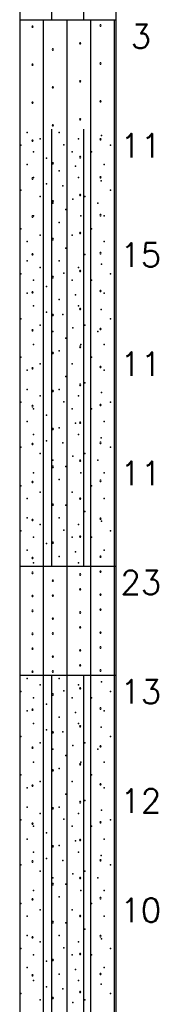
# Model space of a CAD drawing. Extents: x -973 to -50, y -112 to 38.
# Tile 9 of 16: x -556 to -550, y -68 to -22. Entities that reach past the tile are written whole.
import ezdxf
from ezdxf.enums import TextEntityAlignment as Align

# ---------------------------------------------------------------- set-up
doc = ezdxf.new("R2010")
doc.units = 0
doc.header["$MEASUREMENT"] = 0
doc.linetypes.add('SOLID', pattern=[0])
doc.layers.get('0').update_dxf_attribs({"linetype": 'SOLID'})
doc.styles.get("Standard").update_dxf_attribs({"font": 'romans.shx'})

msp = doc.modelspace()

# ---------------------------------------------------------------- linework, layer by layer
for p, q in [((-556.194, 7.5), (-556.194, -92.5)), ((-551.782, 7.5), (-551.782, -92.5)), ((-554.724, -22.5), (-554.724, -7.5)), ((-553.253, -22.5), (-553.253, -7.5)), ((-556.194, -22.5), (-551.782, -22.5)), ((-555.109, -92.5), (-555.109, -22.5)), ((-554.023, -92.5), (-554.023, -22.5)), ((-552.937, -92.5), (-552.937, -22.5)), ((-551.852, -92.5), (-551.852, -22.5)), ((-555.616, -22.785), (-555.631, -22.81)), ((-555.631, -22.81), (-555.616, -22.835)), ((-555.587, -22.785), (-555.616, -22.785)), ((-555.616, -22.835), (-555.587, -22.835)), ((-555.573, -22.81), (-555.587, -22.785)), ((-555.587, -22.835), (-555.573, -22.81)), ((-552.504, -22.728), (-552.518, -22.752)), ((-552.518, -22.752), (-552.504, -22.778)), ((-552.475, -22.728), (-552.504, -22.728)), ((-552.504, -22.778), (-552.475, -22.778)), ((-552.46, -22.752), (-552.475, -22.728)), ((-552.475, -22.778), (-552.46, -22.752)), ((-554.693, -23.825), (-554.707, -23.85)), ((-554.707, -23.85), (-554.693, -23.875)), ((-554.664, -23.825), (-554.693, -23.825)), ((-554.693, -23.875), (-554.664, -23.875)), ((-554.649, -23.85), (-554.664, -23.825)), ((-554.664, -23.875), (-554.649, -23.85)), ((-553.435, -23.544), (-553.449, -23.569)), ((-553.449, -23.569), (-553.435, -23.594)), ((-553.406, -23.544), (-553.435, -23.544)), ((-553.435, -23.594), (-553.406, -23.594)), ((-553.391, -23.569), (-553.406, -23.544)), ((-553.406, -23.594), (-553.391, -23.569)), ((-555.616, -24.522), (-555.631, -24.547)), ((-555.631, -24.547), (-555.616, -24.572)), ((-555.587, -24.522), (-555.616, -24.522)), ((-555.616, -24.572), (-555.587, -24.572)), ((-555.573, -24.547), (-555.587, -24.522)), ((-555.587, -24.572), (-555.573, -24.547)), ((-552.504, -24.464), (-552.518, -24.489)), ((-552.518, -24.489), (-552.504, -24.515)), ((-552.475, -24.464), (-552.504, -24.464)), ((-552.504, -24.515), (-552.475, -24.515)), ((-552.46, -24.489), (-552.475, -24.464)), ((-552.475, -24.515), (-552.46, -24.489)), ((-554.693, -25.562), (-554.707, -25.587)), ((-554.707, -25.587), (-554.693, -25.612)), ((-554.664, -25.562), (-554.693, -25.562)), ((-554.693, -25.612), (-554.664, -25.612)), ((-554.649, -25.587), (-554.664, -25.562)), ((-554.664, -25.612), (-554.649, -25.587)), ((-553.435, -25.281), (-553.449, -25.306)), ((-553.449, -25.306), (-553.435, -25.331)), ((-553.406, -25.281), (-553.435, -25.281)), ((-553.435, -25.331), (-553.406, -25.331)), ((-553.391, -25.306), (-553.406, -25.281)), ((-553.406, -25.331), (-553.391, -25.306)), ((-555.616, -26.259), (-555.631, -26.284)), ((-555.631, -26.284), (-555.616, -26.309)), ((-555.587, -26.259), (-555.616, -26.259)), ((-555.616, -26.309), (-555.587, -26.309)), ((-555.573, -26.284), (-555.587, -26.259)), ((-555.587, -26.309), (-555.573, -26.284)), ((-552.504, -26.201), (-552.518, -26.226)), ((-552.518, -26.226), (-552.504, -26.252)), ((-552.475, -26.201), (-552.504, -26.201)), ((-552.504, -26.252), (-552.475, -26.252)), ((-552.46, -26.226), (-552.475, -26.201)), ((-552.475, -26.252), (-552.46, -26.226)), ((-553.435, -27.018), (-553.449, -27.043)), ((-553.449, -27.043), (-553.435, -27.068)), ((-553.406, -27.018), (-553.435, -27.018)), ((-553.391, -27.043), (-553.406, -27.018)), ((-553.406, -27.068), (-553.391, -27.043)), ((-554.693, -27.299), (-554.707, -27.324)), ((-554.707, -27.324), (-554.693, -27.349)), ((-554.664, -27.299), (-554.693, -27.299)), ((-554.693, -27.349), (-554.664, -27.349)), ((-554.649, -27.324), (-554.664, -27.299)), ((-554.664, -27.349), (-554.649, -27.324)), ((-553.435, -27.068), (-553.406, -27.068)), ((-554.724, -47.5), (-554.724, -27.5)), ((-553.253, -47.5), (-553.253, -27.5)), ((-552.504, -27.938), (-552.518, -27.963)), ((-552.475, -27.938), (-552.504, -27.938)), ((-552.46, -27.963), (-552.475, -27.938)), ((-555.616, -27.996), (-555.631, -28.021)), ((-555.631, -28.021), (-555.616, -28.046)), ((-555.587, -27.996), (-555.616, -27.996)), ((-555.616, -28.046), (-555.587, -28.046)), ((-555.573, -28.021), (-555.587, -27.996)), ((-555.587, -28.046), (-555.573, -28.021)), ((-552.518, -27.963), (-552.504, -27.989)), ((-552.504, -27.989), (-552.475, -27.989)), ((-552.475, -27.989), (-552.46, -27.963)), ((-553.435, -28.755), (-553.449, -28.78)), ((-553.449, -28.78), (-553.435, -28.805)), ((-553.406, -28.755), (-553.435, -28.755)), ((-553.435, -28.805), (-553.406, -28.805)), ((-553.391, -28.78), (-553.406, -28.755)), ((-553.406, -28.805), (-553.391, -28.78)), ((-554.693, -29.036), (-554.707, -29.061)), ((-554.707, -29.061), (-554.693, -29.086)), ((-554.664, -29.036), (-554.693, -29.036)), ((-554.693, -29.086), (-554.664, -29.086)), ((-554.649, -29.061), (-554.664, -29.036)), ((-554.664, -29.086), (-554.649, -29.061)), ((-555.616, -29.733), (-555.631, -29.758)), ((-555.587, -29.733), (-555.616, -29.733)), ((-555.573, -29.758), (-555.587, -29.733)), ((-552.504, -29.675), (-552.518, -29.7)), ((-552.518, -29.7), (-552.504, -29.726)), ((-552.475, -29.675), (-552.504, -29.675)), ((-552.504, -29.726), (-552.475, -29.726)), ((-552.46, -29.7), (-552.475, -29.675)), ((-552.475, -29.726), (-552.46, -29.7)), ((-555.631, -29.758), (-555.616, -29.783)), ((-555.616, -29.783), (-555.587, -29.783)), ((-555.587, -29.783), (-555.573, -29.758)), ((-553.435, -30.492), (-553.449, -30.517)), ((-553.449, -30.517), (-553.435, -30.542)), ((-553.406, -30.492), (-553.435, -30.492)), ((-553.435, -30.542), (-553.406, -30.542)), ((-553.391, -30.517), (-553.406, -30.492)), ((-553.406, -30.542), (-553.391, -30.517)), ((-554.693, -30.773), (-554.707, -30.798)), ((-554.707, -30.798), (-554.693, -30.823)), ((-554.664, -30.773), (-554.693, -30.773)), ((-554.693, -30.823), (-554.664, -30.823)), ((-554.649, -30.798), (-554.664, -30.773)), ((-554.664, -30.823), (-554.649, -30.798)), ((-555.616, -31.47), (-555.631, -31.495)), ((-555.631, -31.495), (-555.616, -31.52)), ((-555.587, -31.47), (-555.616, -31.47)), ((-555.616, -31.52), (-555.587, -31.52)), ((-555.573, -31.495), (-555.587, -31.47)), ((-555.587, -31.52), (-555.573, -31.495)), ((-552.504, -31.412), (-552.518, -31.437)), ((-552.518, -31.437), (-552.504, -31.462)), ((-552.475, -31.412), (-552.504, -31.412)), ((-552.504, -31.462), (-552.475, -31.462)), ((-552.46, -31.437), (-552.475, -31.412)), ((-552.475, -31.462), (-552.46, -31.437)), ((-553.435, -32.228), (-553.449, -32.254)), ((-553.449, -32.254), (-553.435, -32.279)), ((-553.406, -32.228), (-553.435, -32.228)), ((-553.435, -32.279), (-553.406, -32.279)), ((-553.391, -32.254), (-553.406, -32.228)), ((-553.406, -32.279), (-553.391, -32.254)), ((-554.693, -32.51), (-554.707, -32.535)), ((-554.707, -32.535), (-554.693, -32.56)), ((-554.664, -32.51), (-554.693, -32.51)), ((-554.693, -32.56), (-554.664, -32.56)), ((-554.649, -32.535), (-554.664, -32.51)), ((-554.664, -32.56), (-554.649, -32.535)), ((-555.616, -33.207), (-555.631, -33.232)), ((-555.631, -33.232), (-555.616, -33.257)), ((-555.587, -33.207), (-555.616, -33.207)), ((-555.616, -33.257), (-555.587, -33.257)), ((-555.573, -33.232), (-555.587, -33.207)), ((-555.587, -33.257), (-555.573, -33.232)), ((-552.504, -33.149), (-552.518, -33.174)), ((-552.518, -33.174), (-552.504, -33.199)), ((-552.475, -33.149), (-552.504, -33.149)), ((-552.504, -33.199), (-552.475, -33.199)), ((-552.46, -33.174), (-552.475, -33.149)), ((-552.475, -33.199), (-552.46, -33.174)), ((-554.693, -34.247), (-554.707, -34.272)), ((-554.664, -34.247), (-554.693, -34.247)), ((-554.649, -34.272), (-554.664, -34.247)), ((-553.435, -33.965), (-553.449, -33.991)), ((-553.449, -33.991), (-553.435, -34.016)), ((-553.406, -33.965), (-553.435, -33.965)), ((-553.435, -34.016), (-553.406, -34.016)), ((-553.391, -33.991), (-553.406, -33.965)), ((-553.406, -34.016), (-553.391, -33.991)), ((-554.707, -34.272), (-554.693, -34.297)), ((-554.693, -34.297), (-554.664, -34.297)), ((-554.664, -34.297), (-554.649, -34.272)), ((-555.616, -34.944), (-555.631, -34.969)), ((-555.631, -34.969), (-555.616, -34.994)), ((-555.587, -34.944), (-555.616, -34.944)), ((-555.616, -34.994), (-555.587, -34.994)), ((-555.573, -34.969), (-555.587, -34.944)), ((-555.587, -34.994), (-555.573, -34.969)), ((-552.504, -34.886), (-552.518, -34.911)), ((-552.518, -34.911), (-552.504, -34.936)), ((-552.475, -34.886), (-552.504, -34.886)), ((-552.504, -34.936), (-552.475, -34.936)), ((-552.46, -34.911), (-552.475, -34.886)), ((-552.475, -34.936), (-552.46, -34.911)), ((-554.693, -35.984), (-554.707, -36.009)), ((-554.707, -36.009), (-554.693, -36.033)), ((-554.664, -35.984), (-554.693, -35.984)), ((-554.693, -36.033), (-554.664, -36.033)), ((-554.649, -36.009), (-554.664, -35.984)), ((-554.664, -36.033), (-554.649, -36.009)), ((-553.435, -35.702), (-553.449, -35.728)), ((-553.449, -35.728), (-553.435, -35.753)), ((-553.406, -35.702), (-553.435, -35.702)), ((-553.435, -35.753), (-553.406, -35.753)), ((-553.391, -35.728), (-553.406, -35.702)), ((-553.406, -35.753), (-553.391, -35.728)), ((-555.616, -36.681), (-555.631, -36.706)), ((-555.631, -36.706), (-555.616, -36.731)), ((-555.587, -36.681), (-555.616, -36.681)), ((-555.616, -36.731), (-555.587, -36.731)), ((-555.573, -36.706), (-555.587, -36.681)), ((-555.587, -36.731), (-555.573, -36.706)), ((-552.504, -36.623), (-552.518, -36.648)), ((-552.518, -36.648), (-552.504, -36.673)), ((-552.475, -36.623), (-552.504, -36.623)), ((-552.504, -36.673), (-552.475, -36.673)), ((-552.46, -36.648), (-552.475, -36.623)), ((-552.475, -36.673), (-552.46, -36.648)), ((-554.693, -37.721), (-554.707, -37.745)), ((-554.707, -37.745), (-554.693, -37.77)), ((-554.664, -37.721), (-554.693, -37.721)), ((-554.693, -37.77), (-554.664, -37.77)), ((-554.649, -37.745), (-554.664, -37.721)), ((-554.664, -37.77), (-554.649, -37.745)), ((-553.435, -37.439), (-553.449, -37.465)), ((-553.449, -37.465), (-553.435, -37.49)), ((-553.406, -37.439), (-553.435, -37.439)), ((-553.435, -37.49), (-553.406, -37.49)), ((-553.391, -37.465), (-553.406, -37.439)), ((-553.406, -37.49), (-553.391, -37.465)), ((-555.616, -38.418), (-555.631, -38.443)), ((-555.631, -38.443), (-555.616, -38.467)), ((-555.587, -38.418), (-555.616, -38.418)), ((-555.616, -38.467), (-555.587, -38.467)), ((-555.573, -38.443), (-555.587, -38.418)), ((-555.587, -38.467), (-555.573, -38.443)), ((-552.504, -38.36), (-552.518, -38.385)), ((-552.518, -38.385), (-552.504, -38.41)), ((-552.475, -38.36), (-552.504, -38.36)), ((-552.504, -38.41), (-552.475, -38.41)), ((-552.46, -38.385), (-552.475, -38.36)), ((-552.475, -38.41), (-552.46, -38.385)), ((-553.435, -39.176), (-553.449, -39.202)), ((-553.449, -39.202), (-553.435, -39.226)), ((-553.406, -39.176), (-553.435, -39.176)), ((-553.391, -39.202), (-553.406, -39.176)), ((-553.406, -39.226), (-553.391, -39.202)), ((-554.693, -39.458), (-554.707, -39.482)), ((-554.707, -39.482), (-554.693, -39.507)), ((-554.664, -39.458), (-554.693, -39.458)), ((-554.693, -39.507), (-554.664, -39.507)), ((-554.649, -39.482), (-554.664, -39.458)), ((-554.664, -39.507), (-554.649, -39.482)), ((-553.435, -39.226), (-553.406, -39.226)), ((-552.504, -40.097), (-552.518, -40.122)), ((-552.475, -40.097), (-552.504, -40.097)), ((-552.46, -40.122), (-552.475, -40.097)), ((-555.616, -40.155), (-555.631, -40.179)), ((-555.631, -40.179), (-555.616, -40.204)), ((-555.587, -40.155), (-555.616, -40.155)), ((-555.616, -40.204), (-555.587, -40.204)), ((-555.573, -40.179), (-555.587, -40.155)), ((-555.587, -40.204), (-555.573, -40.179)), ((-552.518, -40.122), (-552.504, -40.147)), ((-552.504, -40.147), (-552.475, -40.147)), ((-552.475, -40.147), (-552.46, -40.122)), ((-553.435, -40.913), (-553.449, -40.939)), ((-553.449, -40.939), (-553.435, -40.963)), ((-553.406, -40.913), (-553.435, -40.913)), ((-553.435, -40.963), (-553.406, -40.963)), ((-553.391, -40.939), (-553.406, -40.913)), ((-553.406, -40.963), (-553.391, -40.939)), ((-554.693, -41.194), (-554.707, -41.219)), ((-554.707, -41.219), (-554.693, -41.244)), ((-554.664, -41.194), (-554.693, -41.194)), ((-554.693, -41.244), (-554.664, -41.244)), ((-554.649, -41.219), (-554.664, -41.194)), ((-554.664, -41.244), (-554.649, -41.219)), ((-555.616, -41.892), (-555.631, -41.916)), ((-555.631, -41.916), (-555.616, -41.941)), ((-555.587, -41.892), (-555.616, -41.892)), ((-555.573, -41.916), (-555.587, -41.892)), ((-555.587, -41.941), (-555.573, -41.916)), ((-552.504, -41.834), (-552.518, -41.858)), ((-552.518, -41.858), (-552.504, -41.884)), ((-552.475, -41.834), (-552.504, -41.834)), ((-552.504, -41.884), (-552.475, -41.884)), ((-552.46, -41.858), (-552.475, -41.834)), ((-552.475, -41.884), (-552.46, -41.858)), ((-555.616, -41.941), (-555.587, -41.941)), ((-553.435, -42.65), (-553.449, -42.675)), ((-553.449, -42.675), (-553.435, -42.7)), ((-553.406, -42.65), (-553.435, -42.65)), ((-553.435, -42.7), (-553.406, -42.7)), ((-553.391, -42.675), (-553.406, -42.65)), ((-553.406, -42.7), (-553.391, -42.675)), ((-554.693, -42.931), (-554.707, -42.956)), ((-554.707, -42.956), (-554.693, -42.981)), ((-554.664, -42.931), (-554.693, -42.931)), ((-554.693, -42.981), (-554.664, -42.981)), ((-554.649, -42.956), (-554.664, -42.931)), ((-554.664, -42.981), (-554.649, -42.956)), ((-555.616, -43.628), (-555.631, -43.653)), ((-555.631, -43.653), (-555.616, -43.678)), ((-555.587, -43.628), (-555.616, -43.628)), ((-555.616, -43.678), (-555.587, -43.678)), ((-555.573, -43.653), (-555.587, -43.628)), ((-555.587, -43.678), (-555.573, -43.653)), ((-552.504, -43.571), (-552.518, -43.595)), ((-552.518, -43.595), (-552.504, -43.621)), ((-552.475, -43.571), (-552.504, -43.571)), ((-552.504, -43.621), (-552.475, -43.621)), ((-552.46, -43.595), (-552.475, -43.571)), ((-552.475, -43.621), (-552.46, -43.595)), ((-553.435, -44.387), (-553.449, -44.412)), ((-553.449, -44.412), (-553.435, -44.437)), ((-553.406, -44.387), (-553.435, -44.387)), ((-553.435, -44.437), (-553.406, -44.437)), ((-553.391, -44.412), (-553.406, -44.387)), ((-553.406, -44.437), (-553.391, -44.412)), ((-554.693, -44.668), (-554.707, -44.693)), ((-554.707, -44.693), (-554.693, -44.718)), ((-554.664, -44.668), (-554.693, -44.668)), ((-554.693, -44.718), (-554.664, -44.718)), ((-554.649, -44.693), (-554.664, -44.668)), ((-554.664, -44.718), (-554.649, -44.693)), ((-555.616, -45.365), (-555.631, -45.39)), ((-555.631, -45.39), (-555.616, -45.415)), ((-555.587, -45.365), (-555.616, -45.365)), ((-555.616, -45.415), (-555.587, -45.415)), ((-555.573, -45.39), (-555.587, -45.365)), ((-555.587, -45.415), (-555.573, -45.39)), ((-552.504, -45.307), (-552.518, -45.332)), ((-552.518, -45.332), (-552.504, -45.358)), ((-552.475, -45.307), (-552.504, -45.307)), ((-552.504, -45.358), (-552.475, -45.358)), ((-552.46, -45.332), (-552.475, -45.307)), ((-552.475, -45.358), (-552.46, -45.332)), ((-554.693, -46.405), (-554.707, -46.43)), ((-554.664, -46.405), (-554.693, -46.405)), ((-554.649, -46.43), (-554.664, -46.405)), ((-553.435, -46.124), (-553.449, -46.149)), ((-553.449, -46.149), (-553.435, -46.174)), ((-553.406, -46.124), (-553.435, -46.124)), ((-553.435, -46.174), (-553.406, -46.174)), ((-553.391, -46.149), (-553.406, -46.124)), ((-553.406, -46.174), (-553.391, -46.149)), ((-554.707, -46.43), (-554.693, -46.455)), ((-554.693, -46.455), (-554.664, -46.455)), ((-554.664, -46.455), (-554.649, -46.43)), ((-555.616, -47.102), (-555.631, -47.127)), ((-555.631, -47.127), (-555.616, -47.152)), ((-555.587, -47.102), (-555.616, -47.102)), ((-555.616, -47.152), (-555.587, -47.152)), ((-555.573, -47.127), (-555.587, -47.102)), ((-555.587, -47.152), (-555.573, -47.127)), ((-552.504, -47.044), (-552.518, -47.069)), ((-552.518, -47.069), (-552.504, -47.095)), ((-552.475, -47.044), (-552.504, -47.044)), ((-552.504, -47.095), (-552.475, -47.095)), ((-552.46, -47.069), (-552.475, -47.044)), ((-552.475, -47.095), (-552.46, -47.069)), ((-556.194, -47.5), (-551.782, -47.5)), ((-555.109, -52.5), (-555.109, -47.5)), ((-554.023, -52.5), (-554.023, -47.5)), ((-552.937, -52.5), (-552.937, -47.5)), ((-552.504, -47.728), (-552.518, -47.752)), ((-552.518, -47.752), (-552.504, -47.778)), ((-552.475, -47.728), (-552.504, -47.728)), ((-552.504, -47.778), (-552.475, -47.778)), ((-552.46, -47.752), (-552.475, -47.728)), ((-552.475, -47.778), (-552.46, -47.752)), ((-551.852, -52.5), (-551.852, -47.5)), ((-555.616, -47.785), (-555.631, -47.81)), ((-555.631, -47.81), (-555.616, -47.835)), ((-555.587, -47.785), (-555.616, -47.785)), ((-555.616, -47.835), (-555.587, -47.835)), ((-555.573, -47.81), (-555.587, -47.785)), ((-555.587, -47.835), (-555.573, -47.81)), ((-554.693, -48.142), (-554.707, -48.167)), ((-554.707, -48.167), (-554.693, -48.192)), ((-554.664, -48.142), (-554.693, -48.142)), ((-554.693, -48.192), (-554.664, -48.192)), ((-554.649, -48.167), (-554.664, -48.142)), ((-554.664, -48.192), (-554.649, -48.167)), ((-553.435, -47.861), (-553.449, -47.886)), ((-553.449, -47.886), (-553.435, -47.911)), ((-553.406, -47.861), (-553.435, -47.861)), ((-553.435, -47.911), (-553.406, -47.911)), ((-553.391, -47.886), (-553.406, -47.861)), ((-553.406, -47.911), (-553.391, -47.886)), ((-553.435, -48.544), (-553.449, -48.569)), ((-553.449, -48.569), (-553.435, -48.594)), ((-553.406, -48.544), (-553.435, -48.544)), ((-553.435, -48.594), (-553.406, -48.594)), ((-553.391, -48.569), (-553.406, -48.544)), ((-553.406, -48.594), (-553.391, -48.569)), ((-555.616, -48.839), (-555.631, -48.864)), ((-555.631, -48.864), (-555.616, -48.889)), ((-555.587, -48.839), (-555.616, -48.839)), ((-555.616, -48.889), (-555.587, -48.889)), ((-555.573, -48.864), (-555.587, -48.839)), ((-555.587, -48.889), (-555.573, -48.864)), ((-554.693, -48.825), (-554.707, -48.85)), ((-554.707, -48.85), (-554.693, -48.875)), ((-554.664, -48.825), (-554.693, -48.825)), ((-554.693, -48.875), (-554.664, -48.875)), ((-554.649, -48.85), (-554.664, -48.825)), ((-554.664, -48.875), (-554.649, -48.85)), ((-552.504, -48.781), (-552.518, -48.806)), ((-552.518, -48.806), (-552.504, -48.832)), ((-552.475, -48.781), (-552.504, -48.781)), ((-552.504, -48.832), (-552.475, -48.832)), ((-552.46, -48.806), (-552.475, -48.781)), ((-552.475, -48.832), (-552.46, -48.806)), ((-555.616, -49.522), (-555.631, -49.547)), ((-555.631, -49.547), (-555.616, -49.572)), ((-555.587, -49.522), (-555.616, -49.522)), ((-555.616, -49.572), (-555.587, -49.572)), ((-555.573, -49.547), (-555.587, -49.522)), ((-555.587, -49.572), (-555.573, -49.547)), ((-552.504, -49.464), (-552.518, -49.489)), ((-552.518, -49.489), (-552.504, -49.515)), ((-552.475, -49.464), (-552.504, -49.464)), ((-552.504, -49.515), (-552.475, -49.515)), ((-552.46, -49.489), (-552.475, -49.464)), ((-552.475, -49.515), (-552.46, -49.489)), ((-554.693, -49.879), (-554.707, -49.904)), ((-554.707, -49.904), (-554.693, -49.929)), ((-554.664, -49.879), (-554.693, -49.879)), ((-554.693, -49.929), (-554.664, -49.929)), ((-554.649, -49.904), (-554.664, -49.879)), ((-554.664, -49.929), (-554.649, -49.904)), ((-553.435, -49.598), (-553.449, -49.623)), ((-553.449, -49.623), (-553.435, -49.648)), ((-553.406, -49.598), (-553.435, -49.598)), ((-553.435, -49.648), (-553.406, -49.648)), ((-553.391, -49.623), (-553.406, -49.598)), ((-553.406, -49.648), (-553.391, -49.623)), ((-553.435, -50.281), (-553.449, -50.306)), ((-553.449, -50.306), (-553.435, -50.331)), ((-553.406, -50.281), (-553.435, -50.281)), ((-553.435, -50.331), (-553.406, -50.331)), ((-553.391, -50.306), (-553.406, -50.281)), ((-553.406, -50.331), (-553.391, -50.306)), ((-555.616, -50.576), (-555.631, -50.601)), ((-555.631, -50.601), (-555.616, -50.626)), ((-555.587, -50.576), (-555.616, -50.576)), ((-555.616, -50.626), (-555.587, -50.626)), ((-555.573, -50.601), (-555.587, -50.576)), ((-555.587, -50.626), (-555.573, -50.601)), ((-554.693, -50.562), (-554.707, -50.587)), ((-554.707, -50.587), (-554.693, -50.612)), ((-554.664, -50.562), (-554.693, -50.562)), ((-554.693, -50.612), (-554.664, -50.612)), ((-554.649, -50.587), (-554.664, -50.562)), ((-554.664, -50.612), (-554.649, -50.587)), ((-552.504, -50.518), (-552.518, -50.543)), ((-552.518, -50.543), (-552.504, -50.569)), ((-552.475, -50.518), (-552.504, -50.518)), ((-552.504, -50.569), (-552.475, -50.569)), ((-552.46, -50.543), (-552.475, -50.518)), ((-552.475, -50.569), (-552.46, -50.543)), ((-555.616, -51.259), (-555.631, -51.284)), ((-555.631, -51.284), (-555.616, -51.309)), ((-555.587, -51.259), (-555.616, -51.259)), ((-555.616, -51.309), (-555.587, -51.309)), ((-555.573, -51.284), (-555.587, -51.259)), ((-555.587, -51.309), (-555.573, -51.284)), ((-553.435, -51.335), (-553.449, -51.36)), ((-553.449, -51.36), (-553.435, -51.385)), ((-553.406, -51.335), (-553.435, -51.335)), ((-553.391, -51.36), (-553.406, -51.335)), ((-553.406, -51.385), (-553.391, -51.36)), ((-552.504, -51.201), (-552.518, -51.226)), ((-552.518, -51.226), (-552.504, -51.252)), ((-552.475, -51.201), (-552.504, -51.201)), ((-552.504, -51.252), (-552.475, -51.252)), ((-552.46, -51.226), (-552.475, -51.201)), ((-552.475, -51.252), (-552.46, -51.226)), ((-554.693, -51.616), (-554.707, -51.641)), ((-554.707, -51.641), (-554.693, -51.666)), ((-554.664, -51.616), (-554.693, -51.616)), ((-554.693, -51.666), (-554.664, -51.666)), ((-554.649, -51.641), (-554.664, -51.616)), ((-554.664, -51.666), (-554.649, -51.641)), ((-553.435, -51.385), (-553.406, -51.385)), ((-553.435, -52.018), (-553.449, -52.043)), ((-553.449, -52.043), (-553.435, -52.068)), ((-553.406, -52.018), (-553.435, -52.018)), ((-553.435, -52.068), (-553.406, -52.068)), ((-553.391, -52.043), (-553.406, -52.018)), ((-553.406, -52.068), (-553.391, -52.043)), ((-552.504, -52.255), (-552.518, -52.28)), ((-552.518, -52.28), (-552.504, -52.305)), ((-552.475, -52.255), (-552.504, -52.255)), ((-552.46, -52.28), (-552.475, -52.255)), ((-552.475, -52.305), (-552.46, -52.28)), ((-556.194, -52.5), (-551.782, -52.5)), ((-555.616, -52.313), (-555.631, -52.338)), ((-555.631, -52.338), (-555.616, -52.363)), ((-555.587, -52.313), (-555.616, -52.313)), ((-555.616, -52.363), (-555.587, -52.363)), ((-555.573, -52.338), (-555.587, -52.313)), ((-555.587, -52.363), (-555.573, -52.338)), ((-554.724, -77.5), (-554.724, -52.5)), ((-554.693, -52.299), (-554.707, -52.324)), ((-554.707, -52.324), (-554.693, -52.349)), ((-554.664, -52.299), (-554.693, -52.299)), ((-554.693, -52.349), (-554.664, -52.349)), ((-554.649, -52.324), (-554.664, -52.299)), ((-554.664, -52.349), (-554.649, -52.324)), ((-553.253, -77.5), (-553.253, -52.5)), ((-552.504, -52.305), (-552.475, -52.305)), ((-553.435, -53.071), (-553.449, -53.097)), ((-553.449, -53.097), (-553.435, -53.122)), ((-553.406, -53.071), (-553.435, -53.071)), ((-553.435, -53.122), (-553.406, -53.122)), ((-553.391, -53.097), (-553.406, -53.071)), ((-553.406, -53.122), (-553.391, -53.097)), ((-554.693, -53.353), (-554.707, -53.378)), ((-554.707, -53.378), (-554.693, -53.403)), ((-554.664, -53.353), (-554.693, -53.353)), ((-554.693, -53.403), (-554.664, -53.403)), ((-554.649, -53.378), (-554.664, -53.353)), ((-554.664, -53.403), (-554.649, -53.378)), ((-555.616, -54.05), (-555.631, -54.075)), ((-555.631, -54.075), (-555.616, -54.1)), ((-555.587, -54.05), (-555.616, -54.05)), ((-555.573, -54.075), (-555.587, -54.05)), ((-555.587, -54.1), (-555.573, -54.075)), ((-552.504, -53.992), (-552.518, -54.017)), ((-552.518, -54.017), (-552.504, -54.042)), ((-552.475, -53.992), (-552.504, -53.992)), ((-552.504, -54.042), (-552.475, -54.042)), ((-552.46, -54.017), (-552.475, -53.992)), ((-552.475, -54.042), (-552.46, -54.017)), ((-555.616, -54.1), (-555.587, -54.1)), ((-553.435, -54.808), (-553.449, -54.834)), ((-553.449, -54.834), (-553.435, -54.859)), ((-553.406, -54.808), (-553.435, -54.808)), ((-553.435, -54.859), (-553.406, -54.859)), ((-553.391, -54.834), (-553.406, -54.808)), ((-553.406, -54.859), (-553.391, -54.834)), ((-554.693, -55.09), (-554.707, -55.115)), ((-554.707, -55.115), (-554.693, -55.14)), ((-554.664, -55.09), (-554.693, -55.09)), ((-554.693, -55.14), (-554.664, -55.14)), ((-554.649, -55.115), (-554.664, -55.09)), ((-554.664, -55.14), (-554.649, -55.115)), ((-555.616, -55.787), (-555.631, -55.812)), ((-555.631, -55.812), (-555.616, -55.837)), ((-555.587, -55.787), (-555.616, -55.787)), ((-555.616, -55.837), (-555.587, -55.837)), ((-555.573, -55.812), (-555.587, -55.787)), ((-555.587, -55.837), (-555.573, -55.812)), ((-552.504, -55.729), (-552.518, -55.754)), ((-552.518, -55.754), (-552.504, -55.779)), ((-552.475, -55.729), (-552.504, -55.729)), ((-552.504, -55.779), (-552.475, -55.779)), ((-552.46, -55.754), (-552.475, -55.729)), ((-552.475, -55.779), (-552.46, -55.754)), ((-553.435, -56.545), (-553.449, -56.571)), ((-553.449, -56.571), (-553.435, -56.596)), ((-553.406, -56.545), (-553.435, -56.545)), ((-553.435, -56.596), (-553.406, -56.596)), ((-553.391, -56.571), (-553.406, -56.545)), ((-553.406, -56.596), (-553.391, -56.571)), ((-554.693, -56.827), (-554.707, -56.852)), ((-554.707, -56.852), (-554.693, -56.876)), ((-554.664, -56.827), (-554.693, -56.827)), ((-554.693, -56.876), (-554.664, -56.876)), ((-554.649, -56.852), (-554.664, -56.827)), ((-554.664, -56.876), (-554.649, -56.852)), ((-555.616, -57.524), (-555.631, -57.549)), ((-555.631, -57.549), (-555.616, -57.574)), ((-555.587, -57.524), (-555.616, -57.524)), ((-555.616, -57.574), (-555.587, -57.574)), ((-555.573, -57.549), (-555.587, -57.524)), ((-555.587, -57.574), (-555.573, -57.549)), ((-552.504, -57.466), (-552.518, -57.491)), ((-552.518, -57.491), (-552.504, -57.516)), ((-552.475, -57.466), (-552.504, -57.466)), ((-552.504, -57.516), (-552.475, -57.516)), ((-552.46, -57.491), (-552.475, -57.466)), ((-552.475, -57.516), (-552.46, -57.491)), ((-554.693, -58.564), (-554.707, -58.588)), ((-554.707, -58.588), (-554.693, -58.613)), ((-554.664, -58.564), (-554.693, -58.564)), ((-554.649, -58.588), (-554.664, -58.564)), ((-554.664, -58.613), (-554.649, -58.588)), ((-553.435, -58.282), (-553.449, -58.308)), ((-553.449, -58.308), (-553.435, -58.333)), ((-553.406, -58.282), (-553.435, -58.282)), ((-553.435, -58.333), (-553.406, -58.333)), ((-553.391, -58.308), (-553.406, -58.282)), ((-553.406, -58.333), (-553.391, -58.308)), ((-554.693, -58.613), (-554.664, -58.613)), ((-555.616, -59.261), (-555.631, -59.286)), ((-555.631, -59.286), (-555.616, -59.31)), ((-555.587, -59.261), (-555.616, -59.261)), ((-555.616, -59.31), (-555.587, -59.31)), ((-555.573, -59.286), (-555.587, -59.261)), ((-555.587, -59.31), (-555.573, -59.286)), ((-552.504, -59.203), (-552.518, -59.228)), ((-552.518, -59.228), (-552.504, -59.253)), ((-552.475, -59.203), (-552.504, -59.203)), ((-552.504, -59.253), (-552.475, -59.253)), ((-552.46, -59.228), (-552.475, -59.203)), ((-552.475, -59.253), (-552.46, -59.228)), ((-554.693, -60.3), (-554.707, -60.325)), ((-554.707, -60.325), (-554.693, -60.35)), ((-554.664, -60.3), (-554.693, -60.3)), ((-554.693, -60.35), (-554.664, -60.35)), ((-554.649, -60.325), (-554.664, -60.3)), ((-554.664, -60.35), (-554.649, -60.325)), ((-553.435, -60.019), (-553.449, -60.045)), ((-553.449, -60.045), (-553.435, -60.069)), ((-553.406, -60.019), (-553.435, -60.019)), ((-553.435, -60.069), (-553.406, -60.069)), ((-553.391, -60.045), (-553.406, -60.019)), ((-553.406, -60.069), (-553.391, -60.045)), ((-555.616, -60.998), (-555.631, -61.022)), ((-555.631, -61.022), (-555.616, -61.047)), ((-555.587, -60.998), (-555.616, -60.998)), ((-555.616, -61.047), (-555.587, -61.047)), ((-555.573, -61.022), (-555.587, -60.998)), ((-555.587, -61.047), (-555.573, -61.022)), ((-552.504, -60.94), (-552.518, -60.965)), ((-552.518, -60.965), (-552.504, -60.99)), ((-552.475, -60.94), (-552.504, -60.94)), ((-552.504, -60.99), (-552.475, -60.99)), ((-552.46, -60.965), (-552.475, -60.94)), ((-552.475, -60.99), (-552.46, -60.965)), ((-554.693, -62.037), (-554.707, -62.062)), ((-554.707, -62.062), (-554.693, -62.087)), ((-554.664, -62.037), (-554.693, -62.037)), ((-554.693, -62.087), (-554.664, -62.087)), ((-554.649, -62.062), (-554.664, -62.037)), ((-554.664, -62.087), (-554.649, -62.062)), ((-553.435, -61.756), (-553.449, -61.781)), ((-553.449, -61.781), (-553.435, -61.806)), ((-553.406, -61.756), (-553.435, -61.756)), ((-553.435, -61.806), (-553.406, -61.806)), ((-553.391, -61.781), (-553.406, -61.756)), ((-553.406, -61.806), (-553.391, -61.781)), ((-555.616, -62.734), (-555.631, -62.759)), ((-555.631, -62.759), (-555.616, -62.784)), ((-555.587, -62.734), (-555.616, -62.734)), ((-555.616, -62.784), (-555.587, -62.784)), ((-555.573, -62.759), (-555.587, -62.734)), ((-555.587, -62.784), (-555.573, -62.759)), ((-552.504, -62.677), (-552.518, -62.701)), ((-552.518, -62.701), (-552.504, -62.727)), ((-552.475, -62.677), (-552.504, -62.677)), ((-552.504, -62.727), (-552.475, -62.727)), ((-552.46, -62.701), (-552.475, -62.677)), ((-552.475, -62.727), (-552.46, -62.701)), ((-553.435, -63.493), (-553.449, -63.518)), ((-553.449, -63.518), (-553.435, -63.543)), ((-553.406, -63.493), (-553.435, -63.493)), ((-553.435, -63.543), (-553.406, -63.543)), ((-553.391, -63.518), (-553.406, -63.493)), ((-553.406, -63.543), (-553.391, -63.518)), ((-554.693, -63.774), (-554.707, -63.799)), ((-554.707, -63.799), (-554.693, -63.824)), ((-554.664, -63.774), (-554.693, -63.774)), ((-554.693, -63.824), (-554.664, -63.824)), ((-554.649, -63.799), (-554.664, -63.774)), ((-554.664, -63.824), (-554.649, -63.799)), ((-552.504, -64.414), (-552.518, -64.438)), ((-552.518, -64.438), (-552.504, -64.464)), ((-552.475, -64.414), (-552.504, -64.414)), ((-552.46, -64.438), (-552.475, -64.414)), ((-552.475, -64.464), (-552.46, -64.438)), ((-555.616, -64.471), (-555.631, -64.496)), ((-555.631, -64.496), (-555.616, -64.521)), ((-555.587, -64.471), (-555.616, -64.471)), ((-555.616, -64.521), (-555.587, -64.521)), ((-555.573, -64.496), (-555.587, -64.471)), ((-555.587, -64.521), (-555.573, -64.496)), ((-552.504, -64.464), (-552.475, -64.464)), ((-553.435, -65.23), (-553.449, -65.255)), ((-553.449, -65.255), (-553.435, -65.28)), ((-553.406, -65.23), (-553.435, -65.23)), ((-553.435, -65.28), (-553.406, -65.28)), ((-553.391, -65.255), (-553.406, -65.23)), ((-553.406, -65.28), (-553.391, -65.255)), ((-554.693, -65.511), (-554.707, -65.536)), ((-554.707, -65.536), (-554.693, -65.561)), ((-554.664, -65.511), (-554.693, -65.511)), ((-554.693, -65.561), (-554.664, -65.561)), ((-554.649, -65.536), (-554.664, -65.511)), ((-554.664, -65.561), (-554.649, -65.536)), ((-555.616, -66.208), (-555.631, -66.233)), ((-555.631, -66.233), (-555.616, -66.258)), ((-555.587, -66.208), (-555.616, -66.208)), ((-555.573, -66.233), (-555.587, -66.208)), ((-555.587, -66.258), (-555.573, -66.233)), ((-552.504, -66.15), (-552.518, -66.175)), ((-552.518, -66.175), (-552.504, -66.201)), ((-552.475, -66.15), (-552.504, -66.15)), ((-552.504, -66.201), (-552.475, -66.201)), ((-552.46, -66.175), (-552.475, -66.15)), ((-552.475, -66.201), (-552.46, -66.175)), ((-555.616, -66.258), (-555.587, -66.258)), ((-553.435, -66.967), (-553.449, -66.992)), ((-553.449, -66.992), (-553.435, -67.017)), ((-553.406, -66.967), (-553.435, -66.967)), ((-553.435, -67.017), (-553.406, -67.017)), ((-553.391, -66.992), (-553.406, -66.967)), ((-553.406, -67.017), (-553.391, -66.992)), ((-554.693, -67.248), (-554.707, -67.273)), ((-554.707, -67.273), (-554.693, -67.298)), ((-554.664, -67.248), (-554.693, -67.248)), ((-554.693, -67.298), (-554.664, -67.298)), ((-554.649, -67.273), (-554.664, -67.248)), ((-554.664, -67.298), (-554.649, -67.273))]:
    msp.add_line(p, q)
for p in [(-555.849, -27.647), (-555.26, -27.941), (-554.378, -27.647), (-553.496, -27.941), (-552.44, -27.794), (-556.143, -28.235), (-554.176, -28.209), (-552.025, -28.235), (-555.554, -28.529), (-554.966, -28.824), (-553.79, -28.529), (-552.907, -28.529), (-555.849, -29.118), (-553.641, -29.198), (-552.319, -29.118), (-555.554, -29.706), (-554.378, -29.412), (-553.496, -29.706), (-554.966, -30), (-554.216, -30.094), (-552.453, -29.866), (-556.143, -30.294), (-555.26, -30.588), (-553.201, -30.588), (-552.025, -30.294), (-554.672, -30.882), (-553.761, -30.709), (-552.613, -30.882), (-555.554, -31.471), (-554.084, -31.176), (-553.387, -31.471), (-552.319, -31.471), (-554.378, -31.765), (-556.143, -32.059), (-555.26, -32.353), (-553.79, -32.353), (-552.907, -32.059), (-555.849, -32.647), (-552.319, -32.647), (-554.084, -32.941), (-553.201, -33.235), (-555.849, -33.529), (-554.378, -33.529), (-552.44, -33.676), (-556.143, -34.118), (-555.26, -33.824), (-554.176, -34.091), (-553.496, -33.824), (-552.025, -34.118), (-555.554, -34.412), (-554.966, -34.706), (-553.79, -34.412), (-552.907, -34.412), (-555.849, -35), (-553.641, -35.08), (-552.319, -35), (-555.554, -35.588), (-554.378, -35.294), (-553.496, -35.588), (-554.966, -35.882), (-554.216, -35.976), (-552.453, -35.749), (-556.143, -36.176), (-555.26, -36.471), (-553.201, -36.471), (-552.025, -36.176), (-554.672, -36.765), (-553.761, -36.591), (-552.613, -36.765), (-555.554, -37.353), (-554.084, -37.059), (-553.387, -37.353), (-552.319, -37.353), (-554.378, -37.647), (-556.143, -37.941), (-555.26, -38.235), (-553.79, -38.235), (-552.907, -37.941), (-555.849, -38.529), (-552.319, -38.529), (-554.084, -38.824), (-553.201, -39.118), (-555.849, -39.412), (-554.378, -39.412), (-552.44, -39.559), (-556.143, -40), (-555.26, -39.706), (-554.176, -39.973), (-553.496, -39.706), (-552.025, -40), (-555.554, -40.294), (-553.79, -40.294), (-552.907, -40.294), (-555.849, -40.882), (-554.966, -40.588), (-553.641, -40.963), (-552.319, -40.882), (-554.378, -41.176), (-555.554, -41.471), (-554.966, -41.765), (-554.216, -41.858), (-553.496, -41.471), (-552.453, -41.631), (-556.143, -42.059), (-555.26, -42.353), (-553.201, -42.353), (-552.025, -42.059), (-554.672, -42.647), (-553.761, -42.473), (-552.613, -42.647), (-555.554, -43.235), (-554.084, -42.941), (-553.387, -43.235), (-552.319, -43.235), (-554.378, -43.529), (-556.143, -43.824), (-555.26, -44.118), (-553.79, -44.118), (-552.907, -43.824), (-555.849, -44.412), (-552.319, -44.412), (-554.084, -44.706), (-553.201, -45), (-555.849, -45.294), (-554.378, -45.294), (-552.44, -45.441), (-556.143, -45.882), (-555.26, -45.588), (-554.176, -45.856), (-553.496, -45.588), (-552.025, -45.882), (-555.554, -46.176), (-553.79, -46.176), (-552.907, -46.176), (-555.849, -46.765), (-554.966, -46.471), (-553.641, -46.845), (-552.319, -46.765), (-554.378, -47.059), (-555.554, -47.353), (-553.496, -47.353), (-555.849, -52.647), (-554.378, -52.647), (-555.26, -52.941), (-553.496, -52.941), (-552.44, -52.794), (-556.143, -53.235), (-555.554, -53.529), (-554.176, -53.209), (-553.79, -53.529), (-552.907, -53.529), (-552.025, -53.235), (-554.966, -53.824), (-555.849, -54.118), (-554.378, -54.412), (-553.641, -54.198), (-552.319, -54.118), (-555.554, -54.706), (-553.496, -54.706), (-552.453, -54.866), (-556.143, -55.294), (-554.966, -55), (-554.216, -55.094), (-552.025, -55.294), (-555.26, -55.588), (-554.672, -55.882), (-553.761, -55.709), (-553.201, -55.588), (-552.613, -55.882), (-554.084, -56.176), (-555.554, -56.471), (-554.378, -56.765), (-553.387, -56.471), (-552.319, -56.471), (-556.143, -57.059), (-552.907, -57.059), (-555.849, -57.647), (-555.26, -57.353), (-553.79, -57.353), (-552.319, -57.647), (-554.084, -57.941), (-555.849, -58.529), (-554.378, -58.529), (-553.201, -58.235), (-555.26, -58.824), (-553.496, -58.824), (-552.44, -58.676), (-556.143, -59.118), (-555.554, -59.412), (-554.176, -59.091), (-553.79, -59.412), (-552.907, -59.412), (-552.025, -59.118), (-554.966, -59.706), (-555.849, -60), (-554.378, -60.294), (-553.641, -60.08), (-552.319, -60), (-555.554, -60.588), (-553.496, -60.588), (-552.453, -60.749), (-556.143, -61.176), (-554.966, -60.882), (-554.216, -60.976), (-552.025, -61.176), (-555.26, -61.471), (-553.761, -61.591), (-553.201, -61.471), (-554.672, -61.765), (-554.084, -62.059), (-552.613, -61.765), (-555.554, -62.353), (-554.378, -62.647), (-553.387, -62.353), (-552.319, -62.353), (-556.143, -62.941), (-552.907, -62.941), (-555.849, -63.529), (-555.26, -63.235), (-553.79, -63.235), (-552.319, -63.529), (-554.084, -63.824), (-555.849, -64.412), (-554.378, -64.412), (-553.201, -64.118), (-555.26, -64.706), (-553.496, -64.706), (-552.44, -64.559), (-556.143, -65), (-555.554, -65.294), (-554.176, -64.973), (-553.79, -65.294), (-552.907, -65.294), (-552.025, -65), (-554.966, -65.588), (-555.849, -65.882), (-554.378, -66.176), (-553.641, -65.963), (-552.319, -65.882), (-555.554, -66.471), (-553.496, -66.471), (-552.453, -66.631), (-556.143, -67.059), (-554.966, -66.765), (-554.216, -66.858), (-552.025, -67.059), (-555.26, -67.353), (-553.761, -67.473), (-553.201, -67.353)]:
    msp.add_point(p)

# ---------------------------------------------------------------- texts
for s, height, p in [('3', 1.094, (-550.638, -23.25)), ('11', 1.0941, (-550.638, -28.25)), ('15', 1.0941, (-550.638, -33.25)), ('11', 1.0941, (-550.638, -38.25)), ('11', 1.0941, (-550.638, -43.25)), ('23', 1.0941, (-550.638, -48.25)), ('13', 1.0941, (-550.638, -53.25)), ('12', 1.0941, (-550.638, -58.25)), ('10', 1.0941, (-550.638, -63.25))]:
    msp.add_text(s, height=height).set_placement(p, align=Align.MIDDLE_CENTER)

doc.saveas('drawing.dxf')
